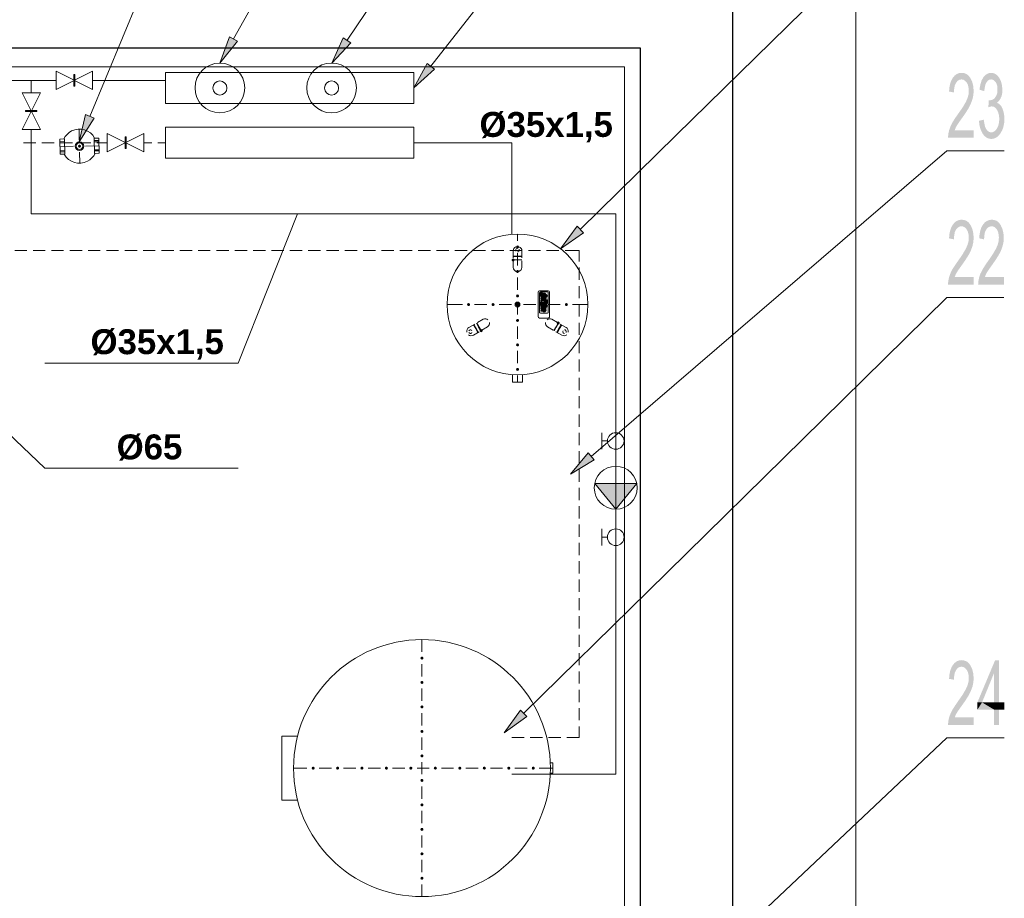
# Model space of a CAD drawing. Header units: millimetres. Extents: x 116 to 15750, y -6945 to 9999.
# Tile 54 of 150: x 5883 to 6705, y -2177 to -1444. Entities that reach past the tile are written whole.
import ezdxf

# ---------------------------------------------------------------- set-up
doc = ezdxf.new("R2010")
doc.units = ezdxf.units.MM
doc.layers.get('0').update_dxf_attribs({"color": 252})
doc.layers.add('I-SCIANA', color=252, linetype='Continuous')
doc.styles.get("Standard").update_dxf_attribs({"font": 'simplex.shx'})

msp = doc.modelspace()

# ---------------------------------------------------------------- hatches: boundary and pattern name
h = msp.add_hatch(color=7)
h.dxf.hatch_style = 2
h.paths.add_polyline_path([(6064.44, -1462.06), (6049.71, -1480.23), (6057.67, -1458.29)])
h = msp.add_hatch(color=7)
h.dxf.hatch_style = 2
h.paths.add_polyline_path([(6159.1, -1463.35), (6143.07, -1480.23), (6152.75, -1459.05)])
h = msp.add_hatch(color=7)
h.dxf.hatch_style = 2
h.paths.add_polyline_path([(6229.01, -1485.29), (6211.69, -1500.99), (6222.88, -1480.56)])
at = {"true_color": 0x535353}
h = msp.add_hatch(color=251, dxfattribs=at)
h.paths.add_polyline_path([(5928.49, -1494.86), (5928.17, -1494.75), (5927.85, -1494.86), (5927.85, -1499.49), (5928.49, -1499.49)])
h.paths.add_polyline_path([(5928.17, -1494.75), (5927.85, -1494.54), (5927.85, -1494.86)])
h.paths.add_polyline_path([(5928.49, -1494.54), (5928.17, -1494.75), (5928.49, -1494.86)])
h.paths.add_polyline_path([(5928.49, -1489.91), (5927.85, -1489.91), (5927.85, -1494.54), (5928.17, -1494.75), (5928.49, -1494.54)])
h = msp.add_hatch(color=7)
h.dxf.hatch_style = 2
h.paths.add_polyline_path([(6679.25, -1542.62), (6657.73, -1542.62), (6657.95, -1539.61), (6658.6, -1536.49), (6659.67, -1533.37), (6661.28, -1530.03), (6663.76, -1526.05), (6666.88, -1521.64), (6669.89, -1517.34), (6672.58, -1512.72), (6673.98, -1509.6), (6674.84, -1506.48), (6675.05, -1503.25), (6674.84, -1500.67), (6674.3, -1498.41), (6673.33, -1496.48), (6672.04, -1495.08), (6670.64, -1494.11), (6668.92, -1493.89), (6667.31, -1494.11), (6665.8, -1495.08), (6664.51, -1496.58), (6663.44, -1498.73), (6662.9, -1501.42), (6662.68, -1504.76), (6658.6, -1504), (6658.92, -1500.46), (6659.56, -1497.34), (6660.53, -1494.65), (6661.82, -1492.39), (6663.33, -1490.67), (6665.05, -1489.38), (6666.98, -1488.62), (6669.03, -1488.41), (6671.29, -1488.62), (6673.33, -1489.48), (6675.05, -1490.88), (6676.45, -1492.82), (6677.96, -1495.94), (6678.82, -1499.49), (6679.14, -1503.47), (6678.92, -1506.91), (6678.17, -1510.35), (6676.88, -1513.9), (6674.94, -1517.88), (6671.93, -1522.61), (6667.95, -1528.21), (6665.91, -1531.11), (6664.3, -1533.8), (6663.33, -1536.27), (6679.25, -1536.27)])
h = msp.add_hatch(color=7)
h.dxf.hatch_style = 2
h.paths.add_polyline_path([(6698.71, -1513.47), (6700.54, -1514.44), (6702.05, -1516.05), (6703.23, -1518.31), (6704.09, -1520.89), (6704.63, -1523.8), (6704.74, -1526.7), (6704.63, -1530.25), (6703.98, -1533.48), (6703.02, -1536.27), (6701.51, -1538.85), (6699.9, -1540.9), (6698.07, -1542.4), (6696.03, -1543.26), (6693.87, -1543.59), (6691.83, -1543.26), (6690, -1542.51), (6688.28, -1541.22), (6686.78, -1539.39), (6685.16, -1536.27), (6684.09, -1532.62), (6683.55, -1528.42), (6687.53, -1527.45), (6688.07, -1530.68), (6688.71, -1533.37), (6689.68, -1535.41), (6690.86, -1536.92), (6692.26, -1537.78), (6693.87, -1538.1), (6695.16, -1537.89), (6696.46, -1537.24), (6697.53, -1536.27), (6698.61, -1534.87), (6699.68, -1532.51), (6700.33, -1529.82), (6700.54, -1526.91), (6700.33, -1524.01), (6699.68, -1521.54), (6698.71, -1519.39), (6697.42, -1517.66), (6695.92, -1516.7), (6694.2, -1516.37), (6692.91, -1516.59), (6691.4, -1517.13), (6691.83, -1511.21), (6693.23, -1511.21), (6694.3, -1511), (6695.38, -1510.57), (6696.46, -1509.71), (6697.42, -1508.52), (6698.28, -1506.91), (6698.93, -1504.87), (6699.04, -1502.28), (6698.93, -1499.81), (6698.39, -1497.77), (6697.53, -1496.05), (6696.35, -1494.86), (6695.16, -1494.11), (6693.77, -1493.89), (6692.26, -1494.11), (6690.97, -1494.97), (6689.89, -1496.37), (6688.93, -1498.3), (6688.39, -1500.78), (6687.96, -1503.68), (6683.98, -1502.39), (6684.73, -1498.09), (6685.81, -1494.65), (6687.42, -1491.85), (6688.82, -1490.35), (6690.32, -1489.27), (6691.94, -1488.62), (6693.66, -1488.41), (6695.6, -1488.62), (6697.42, -1489.38), (6699.04, -1490.67), (6700.44, -1492.5), (6701.94, -1495.4), (6702.8, -1498.73), (6703.12, -1502.39), (6703.02, -1505.3), (6702.48, -1507.77), (6701.51, -1509.92), (6700.33, -1511.75), (6698.71, -1513.25)])
h = msp.add_hatch(color=251, dxfattribs=at)
h.paths.add_polyline_path([(5892.35, -1519.92), (5892.24, -1520.25), (5892.35, -1520.57), (5896.98, -1520.57), (5896.98, -1519.92)])
h.paths.add_polyline_path([(5892.24, -1520.25), (5892.03, -1520.57), (5892.35, -1520.57)])
h.paths.add_polyline_path([(5892.03, -1519.92), (5892.24, -1520.25), (5892.35, -1519.92)])
h.paths.add_polyline_path([(5887.4, -1519.92), (5887.4, -1520.57), (5892.03, -1520.57), (5892.24, -1520.25), (5892.03, -1519.92)])
h = msp.add_hatch(color=7)
h.dxf.hatch_style = 2
h.paths.add_polyline_path([(5944.73, -1526.27), (5932.36, -1546.06), (5937.63, -1523.26)])
h = msp.add_hatch(color=251, dxfattribs=at)
h.paths.add_polyline_path([(5971.41, -1546.81), (5971.08, -1546.71), (5970.76, -1546.81), (5970.76, -1551.44), (5971.41, -1551.44)])
h.paths.add_polyline_path([(5971.08, -1546.71), (5970.76, -1546.49), (5970.76, -1546.81)])
h.paths.add_polyline_path([(5971.41, -1546.49), (5971.08, -1546.71), (5971.41, -1546.81)])
h.paths.add_polyline_path([(5971.41, -1541.87), (5970.76, -1541.87), (5970.76, -1546.49), (5971.08, -1546.71), (5971.41, -1546.49)])
at = {"true_color": 0x6ec2dd}
h = msp.add_hatch(color=133, dxfattribs=at)
edge = h.paths.add_edge_path()
edge.add_arc((5932.47, -1549.61), 1.29, 0, 360)
h = msp.add_hatch(color=133, dxfattribs=at)
edge = h.paths.add_edge_path()
edge.add_arc((5932.47, -1549.61), 1.29, 0, 360)
h = msp.add_hatch(color=7)
h.dxf.hatch_style = 2
h.paths.add_polyline_path([(6679.25, -1665.13), (6657.73, -1665.13), (6657.95, -1662.12), (6658.6, -1659), (6659.67, -1655.88), (6661.28, -1652.54), (6663.76, -1648.67), (6666.88, -1644.26), (6669.89, -1639.85), (6672.58, -1635.23), (6673.98, -1632.11), (6674.84, -1628.99), (6675.05, -1625.76), (6674.84, -1623.29), (6674.3, -1621.03), (6673.33, -1619.09), (6672.04, -1617.59), (6670.64, -1616.73), (6668.92, -1616.4), (6667.31, -1616.73), (6665.8, -1617.59), (6664.51, -1619.09), (6663.44, -1621.24), (6662.9, -1624.04), (6662.68, -1627.37), (6658.6, -1626.51), (6658.92, -1622.96), (6659.56, -1619.84), (6660.53, -1617.16), (6661.82, -1615), (6663.33, -1613.18), (6665.05, -1611.99), (6666.98, -1611.24), (6669.03, -1610.92), (6671.29, -1611.24), (6673.33, -1611.99), (6675.05, -1613.39), (6676.45, -1615.33), (6677.96, -1618.45), (6678.82, -1622), (6679.14, -1625.98), (6678.92, -1629.42), (6678.17, -1632.97), (6676.88, -1636.52), (6674.94, -1640.39), (6671.93, -1645.12), (6667.95, -1650.71), (6665.91, -1653.62), (6664.3, -1656.31), (6663.33, -1658.78), (6679.25, -1658.78)])
h = msp.add_hatch(color=7)
h.dxf.hatch_style = 2
h.paths.add_polyline_path([(6704.41, -1665.13), (6682.9, -1665.13), (6683.12, -1662.12), (6683.76, -1659), (6684.84, -1655.88), (6686.56, -1652.54), (6688.93, -1648.67), (6692.05, -1644.26), (6695.06, -1639.85), (6697.75, -1635.23), (6699.14, -1632.11), (6700.01, -1628.99), (6700.22, -1625.76), (6700.01, -1623.29), (6699.47, -1621.03), (6698.5, -1619.09), (6697.21, -1617.59), (6695.81, -1616.73), (6694.09, -1616.4), (6692.48, -1616.73), (6690.97, -1617.59), (6689.68, -1619.09), (6688.6, -1621.24), (6688.07, -1624.04), (6687.85, -1627.37), (6683.76, -1626.51), (6684.09, -1622.96), (6684.73, -1619.84), (6685.7, -1617.16), (6686.99, -1615), (6688.5, -1613.18), (6690.22, -1611.99), (6692.15, -1611.24), (6694.2, -1610.92), (6696.46, -1611.24), (6698.5, -1611.99), (6700.22, -1613.39), (6701.62, -1615.33), (6703.12, -1618.45), (6703.98, -1622), (6704.31, -1625.98), (6704.09, -1629.42), (6703.34, -1632.97), (6702.05, -1636.52), (6700.11, -1640.39), (6697.1, -1645.12), (6693.12, -1650.71), (6691.08, -1653.62), (6689.46, -1656.31), (6688.5, -1658.78), (6704.41, -1658.78)])
h = msp.add_hatch(color=7)
h.dxf.hatch_style = 2
h.paths.add_polyline_path([(6353.35, -1621.78), (6334.2, -1635.23), (6347.97, -1616.3)])
h = msp.add_hatch(color=133, dxfattribs=at)
edge = h.paths.add_edge_path()
edge.add_arc((6298.28, -1633.72), 1.29, 0, 360)
at = {"true_color": 0xc26edd}
h = msp.add_hatch(color=213, dxfattribs=at)
edge = h.paths.add_edge_path()
edge.add_arc((6294.62, -1644.58), 1.29, 0, 360)
at = {"true_color": 0x6ec2dd}
h = msp.add_hatch(color=133, dxfattribs=at)
edge = h.paths.add_edge_path()
edge.add_arc((6298.28, -1654.16), 1.29, 0, 360)
h = msp.add_hatch(color=133, dxfattribs=at)
edge = h.paths.add_edge_path()
edge.add_arc((6298.28, -1674.59), 1.29, 0, 360)
h = msp.add_hatch(color=7)
edge = h.paths.add_edge_path()
edge.add_arc((6317.85, -1672.76), 1.77, 0, 360)
h = msp.add_hatch(color=7)
edge = h.paths.add_edge_path()
edge.add_arc((6317.85, -1673.62), 1.77, 0, 360)
h = msp.add_hatch(color=7)
edge = h.paths.add_edge_path()
edge.add_ellipse((6319.36, -1675.56), major_axis=(1.88, 0), ratio=0.942857, start_angle=0, end_angle=360)
h = msp.add_hatch(color=7)
edge = h.paths.add_edge_path()
edge.add_ellipse((6320.11, -1675.56), major_axis=(1.88, 0), ratio=0.942857, start_angle=0, end_angle=360)
h = msp.add_hatch(color=7)
edge = h.paths.add_edge_path()
edge.add_ellipse((6320.11, -1676.74), major_axis=(1.88, 0), ratio=0.942857, start_angle=0, end_angle=360)
h = msp.add_hatch(color=7)
edge = h.paths.add_edge_path()
edge.add_arc((6320.27, -1673.62), 1.8, 0, 360)
h = msp.add_hatch(color=7)
edge = h.paths.add_edge_path()
edge.add_arc((6320.43, -1673.57), 1.85, 0, 360)
h = msp.add_hatch(color=7)
edge = h.paths.add_edge_path()
edge.add_arc((6320.65, -1673.68), 1.85, 0, 360)
h = msp.add_hatch(color=7)
edge = h.paths.add_edge_path()
edge.add_arc((6320.65, -1675.61), 1.85, 0, 360)
h = msp.add_hatch(color=7)
edge = h.paths.add_edge_path()
edge.add_arc((6320.65, -1676.69), 1.85, 0, 360)
h = msp.add_hatch(color=7)
edge = h.paths.add_edge_path()
edge.add_arc((6320.81, -1673.84), 1.85, 0, 360)
h = msp.add_hatch(color=7)
edge = h.paths.add_edge_path()
edge.add_arc((6320.86, -1676.15), 1.8, 0, 360)
h = msp.add_hatch(color=7)
edge = h.paths.add_edge_path()
edge.add_ellipse((6320.86, -1674.05), major_axis=(0, 1.88), ratio=0.942857, start_angle=0, end_angle=360)
h = msp.add_hatch(color=7)
edge = h.paths.add_edge_path()
edge.add_arc((6321.62, -1674.48), 1.77, 0, 360)
h = msp.add_hatch(color=7)
edge = h.paths.add_edge_path()
edge.add_ellipse((6322.05, -1679), major_axis=(1.88, 0), ratio=0.942857, start_angle=0, end_angle=360)
h = msp.add_hatch(color=133, dxfattribs=at)
edge = h.paths.add_edge_path()
edge.add_arc((6257.4, -1681.8), 1.29, 0, 360)
h = msp.add_hatch(color=133, dxfattribs=at)
edge = h.paths.add_edge_path()
edge.add_arc((6277.84, -1681.8), 1.29, 0, 360)
h = msp.add_hatch(color=133, dxfattribs=at)
edge = h.paths.add_edge_path()
edge.add_arc((6298.28, -1681.8), 1.29, 0, 360)
h = msp.add_hatch(color=7)
edge = h.paths.add_edge_path()
edge.add_arc((6317.85, -1680.94), 1.77, 0, 360)
h = msp.add_hatch(color=133, dxfattribs=at)
edge = h.paths.add_edge_path()
edge.add_arc((6318.71, -1681.8), 1.29, 0, 360)
h = msp.add_hatch(color=7)
edge = h.paths.add_edge_path()
edge.add_ellipse((6319.36, -1682.23), major_axis=(1.88, 0), ratio=0.942857, start_angle=0, end_angle=360)
h = msp.add_hatch(color=7)
edge = h.paths.add_edge_path()
edge.add_ellipse((6319.36, -1685.99), major_axis=(0, 1.88), ratio=0.942857, start_angle=0, end_angle=360)
h = msp.add_hatch(color=7)
edge = h.paths.add_edge_path()
edge.add_ellipse((6320.11, -1682.23), major_axis=(1.88, 0), ratio=0.942857, start_angle=0, end_angle=360)
h = msp.add_hatch(color=7)
edge = h.paths.add_edge_path()
edge.add_ellipse((6320.11, -1683.41), major_axis=(1.88, 0), ratio=0.942857, start_angle=0, end_angle=360)
h = msp.add_hatch(color=7)
edge = h.paths.add_edge_path()
edge.add_ellipse((6320.11, -1685.99), major_axis=(0, 1.88), ratio=0.942857, start_angle=0, end_angle=360)
h = msp.add_hatch(color=7)
edge = h.paths.add_edge_path()
edge.add_arc((6320.43, -1686.48), 1.85, 0, 360)
h = msp.add_hatch(color=7)
edge = h.paths.add_edge_path()
edge.add_ellipse((6320.65, -1685.46), major_axis=(1.88, 0), ratio=0.942857, start_angle=0, end_angle=360)
h = msp.add_hatch(color=7)
edge = h.paths.add_edge_path()
edge.add_ellipse((6320.65, -1686.53), major_axis=(1.88, 0), ratio=0.942857, start_angle=0, end_angle=360)
h = msp.add_hatch(color=7)
edge = h.paths.add_edge_path()
edge.add_arc((6320.65, -1682.39), 1.85, 0, 360)
h = msp.add_hatch(color=7)
edge = h.paths.add_edge_path()
edge.add_arc((6320.65, -1683.36), 1.85, 0, 360)
h = msp.add_hatch(color=7)
edge = h.paths.add_edge_path()
edge.add_arc((6320.86, -1682.82), 1.8, 0, 360)
h = msp.add_hatch(color=7)
edge = h.paths.add_edge_path()
edge.add_ellipse((6321.62, -1682.87), major_axis=(0, 1.88), ratio=0.942857, start_angle=0, end_angle=360)
h = msp.add_hatch(color=7)
edge = h.paths.add_edge_path()
edge.add_arc((6322.21, -1679.11), 1.85, 0, 360)
h = msp.add_hatch(color=7)
edge = h.paths.add_edge_path()
edge.add_arc((6322.26, -1679.27), 1.8, 0, 360)
h = msp.add_hatch(color=133, dxfattribs=at)
edge = h.paths.add_edge_path()
edge.add_arc((6339.04, -1681.8), 1.29, 0, 360)
h = msp.add_hatch(color=133, dxfattribs=at)
edge = h.paths.add_edge_path()
edge.add_arc((6298.28, -1695.03), 1.29, 0, 360)
at = {"true_color": 0xc26edd}
h = msp.add_hatch(color=213, dxfattribs=at)
edge = h.paths.add_edge_path()
edge.add_arc((6332.26, -1697.18), 1.29, 0, 360)
h = msp.add_hatch(color=213, dxfattribs=at)
edge = h.paths.add_edge_path()
edge.add_arc((6267.89, -1703.53), 1.32, 0, 360)
at = {"true_color": 0x6ec2dd}
h = msp.add_hatch(color=133, dxfattribs=at)
edge = h.paths.add_edge_path()
edge.add_arc((6298.28, -1715.46), 1.29, 0, 360)
h = msp.add_hatch(color=133, dxfattribs=at)
edge = h.paths.add_edge_path()
edge.add_arc((6298.28, -1735.9), 1.29, 0, 360)
h = msp.add_hatch(color=7)
h.dxf.hatch_style = 2
h.paths.add_polyline_path([(6362.38, -1811.41), (6342.37, -1823.45), (6357.33, -1805.6)])
h = msp.add_hatch(color=7)
h.dxf.hatch_style = 2
h.paths.add_polyline_path([(6362.81, -1831.09), (6397.77, -1831.09), (6380.34, -1852.6)])
h = msp.add_hatch(color=133, dxfattribs=at)
edge = h.paths.add_edge_path()
edge.add_arc((6218.47, -1976.83), 1.29, 0, 360)
h = msp.add_hatch(color=7)
h.dxf.hatch_style = 2
h.paths.add_polyline_path([(6679.25, -2032.76), (6657.73, -2032.76), (6657.95, -2029.75), (6658.6, -2026.63), (6659.67, -2023.51), (6661.28, -2020.18), (6663.76, -2016.3), (6666.88, -2011.79), (6669.89, -2007.48), (6672.58, -2002.86), (6673.98, -1999.74), (6674.84, -1996.62), (6675.05, -1993.39), (6674.84, -1990.81), (6674.3, -1988.55), (6673.33, -1986.62), (6672.04, -1985.22), (6670.64, -1984.25), (6668.92, -1984.04), (6667.31, -1984.25), (6665.8, -1985.22), (6664.51, -1986.73), (6663.44, -1988.88), (6662.9, -1991.57), (6662.68, -1994.9), (6658.6, -1994.15), (6658.92, -1990.6), (6659.56, -1987.48), (6660.53, -1984.79), (6661.82, -1982.53), (6663.33, -1980.81), (6665.05, -1979.52), (6666.98, -1978.77), (6669.03, -1978.55), (6671.29, -1978.87), (6673.33, -1979.63), (6675.05, -1981.02), (6676.45, -1982.96), (6677.96, -1986.08), (6678.82, -1989.63), (6679.14, -1993.61), (6678.92, -1997.05), (6678.17, -2000.6), (6676.88, -2004.04), (6674.94, -2008.02), (6671.93, -2012.75), (6667.95, -2018.35), (6665.91, -2021.25), (6664.3, -2023.94), (6663.33, -2026.41), (6679.25, -2026.41)])
h = msp.add_hatch(color=7)
h.dxf.hatch_style = 2
h.paths.add_polyline_path([(6682.26, -2013.83), (6696.99, -1978.77), (6696.13, -1989.41)])
h = msp.add_hatch(color=7)
h.dxf.hatch_style = 2
h.paths.add_polyline_path([(6696.99, -1978.77), (6696.24, -1989.41), (6696.13, -1989.41)])
h = msp.add_hatch(color=7)
h.dxf.hatch_style = 2
h.paths.add_polyline_path([(6696.24, -1989.41), (6696.99, -1978.77), (6700.22, -1978.77)])
h = msp.add_hatch(color=7)
h.dxf.hatch_style = 2
h.paths.add_polyline_path([(6700.22, -1978.77), (6700.22, -2013.83), (6696.24, -2013.83)])
h = msp.add_hatch(color=7)
h.dxf.hatch_style = 2
h.paths.add_polyline_path([(6700.22, -1978.77), (6696.24, -2013.83), (6696.24, -1989.41)])
h = msp.add_hatch(color=7)
h.dxf.hatch_style = 2
h.paths.add_polyline_path([(6682.26, -2013.83), (6696.13, -1989.41), (6686.13, -2013.83)])
h = msp.add_hatch(color=133, dxfattribs=at)
edge = h.paths.add_edge_path()
edge.add_arc((6218.47, -1997.16), 1.29, 0, 360)
h = msp.add_hatch(color=7)
h.dxf.hatch_style = 2
h.paths.add_polyline_path([(6696.24, -2019.85), (6682.26, -2019.85), (6686.13, -2013.83)])
h = msp.add_hatch(color=7)
h.dxf.hatch_style = 2
h.paths.add_polyline_path([(6682.26, -2019.85), (6682.26, -2013.83), (6686.13, -2013.83)])
h = msp.add_hatch(color=7)
h.dxf.hatch_style = 2
h.paths.add_polyline_path([(6696.24, -2019.85), (6686.13, -2013.83), (6696.24, -2013.83)])
h = msp.add_hatch(color=7)
h.dxf.hatch_style = 2
h.paths.add_polyline_path([(6700.22, -2019.85), (6696.24, -2013.83), (6700.22, -2013.83)])
h = msp.add_hatch(color=7)
h.dxf.hatch_style = 2
h.paths.add_polyline_path([(6696.24, -2013.83), (6700.22, -2019.85), (6696.24, -2019.85)])
h = msp.add_hatch(color=7)
h.dxf.hatch_style = 2
h.paths.add_polyline_path([(6700.22, -2013.83), (6704.63, -2013.83), (6704.63, -2019.85)])
h = msp.add_hatch(color=7)
h.dxf.hatch_style = 2
h.paths.add_polyline_path([(6700.22, -2013.83), (6704.63, -2019.85), (6700.22, -2019.85)])
h = msp.add_hatch(color=133, dxfattribs=at)
edge = h.paths.add_edge_path()
edge.add_arc((6218.47, -2017.59), 1.29, 0, 360)
h = msp.add_hatch(color=7)
h.dxf.hatch_style = 2
h.paths.add_polyline_path([(6306.13, -2025.66), (6286.98, -2039.11), (6300.75, -2020.18)])
h = msp.add_hatch(color=7)
h.dxf.hatch_style = 2
h.paths.add_polyline_path([(6700.22, -2019.85), (6700.22, -2032.76), (6696.24, -2032.76)])
h = msp.add_hatch(color=7)
h.dxf.hatch_style = 2
h.paths.add_polyline_path([(6700.22, -2019.85), (6696.24, -2032.76), (6696.24, -2019.85)])
h = msp.add_hatch(color=133, dxfattribs=at)
edge = h.paths.add_edge_path()
edge.add_arc((6218.47, -2038.03), 1.29, 0, 360)
h = msp.add_hatch(color=133, dxfattribs=at)
edge = h.paths.add_edge_path()
edge.add_arc((6218.47, -2058.47), 1.29, 0, 360)
h = msp.add_hatch(color=133, dxfattribs=at)
edge = h.paths.add_edge_path()
edge.add_arc((6127.58, -2068.68), 1.29, 0, 360)
h = msp.add_hatch(color=133, dxfattribs=at)
edge = h.paths.add_edge_path()
edge.add_arc((6148.02, -2068.68), 1.29, 0, 360)
h = msp.add_hatch(color=133, dxfattribs=at)
edge = h.paths.add_edge_path()
edge.add_arc((6168.35, -2068.68), 1.29, 0, 360)
h = msp.add_hatch(color=133, dxfattribs=at)
edge = h.paths.add_edge_path()
edge.add_arc((6188.78, -2068.68), 1.29, 0, 360)
h = msp.add_hatch(color=133, dxfattribs=at)
edge = h.paths.add_edge_path()
edge.add_arc((6209.22, -2068.68), 1.29, 0, 360)
h = msp.add_hatch(color=133, dxfattribs=at)
edge = h.paths.add_edge_path()
edge.add_arc((6229.65, -2068.68), 1.29, 0, 360)
h = msp.add_hatch(color=133, dxfattribs=at)
edge = h.paths.add_edge_path()
edge.add_arc((6250.09, -2068.68), 1.29, 0, 360)
h = msp.add_hatch(color=133, dxfattribs=at)
edge = h.paths.add_edge_path()
edge.add_arc((6270.53, -2068.68), 1.29, 0, 360)
h = msp.add_hatch(color=133, dxfattribs=at)
edge = h.paths.add_edge_path()
edge.add_arc((6290.96, -2068.68), 1.29, 0, 360)
h = msp.add_hatch(color=133, dxfattribs=at)
edge = h.paths.add_edge_path()
edge.add_arc((6311.4, -2068.68), 1.29, 0, 360)
h = msp.add_hatch(color=133, dxfattribs=at)
edge = h.paths.add_edge_path()
edge.add_arc((6218.47, -2078.9), 1.29, 0, 360)
h = msp.add_hatch(color=133, dxfattribs=at)
edge = h.paths.add_edge_path()
edge.add_arc((6218.47, -2099.34), 1.29, 0, 360)
h = msp.add_hatch(color=133, dxfattribs=at)
edge = h.paths.add_edge_path()
edge.add_arc((6218.47, -2119.77), 1.29, 0, 360)
h = msp.add_hatch(color=133, dxfattribs=at)
edge = h.paths.add_edge_path()
edge.add_arc((6218.47, -2140.21), 1.29, 0, 360)
h = msp.add_hatch(color=133, dxfattribs=at)
edge = h.paths.add_edge_path()
edge.add_arc((6218.47, -2160.54), 1.29, 0, 360)

# ---------------------------------------------------------------- linework, layer by layer
at = {"color": 7, "lineweight": 0}
for points in [[(5941.18, -1524.76), (5982.06, -1426.13), (6060.25, -1237.48), (6101.23, -1138.85), (6101.98, -1138.85)], [(6061, -1460.12), (6152.43, -1297.82), (6243.74, -1135.51), (6244.6, -1135.51)], [(6155.98, -1461.2), (6265.15, -1299.32), (6374.43, -1137.55), (6375.29, -1137.55)], [(6226, -1482.92), (6298.38, -1390.53), (6424.55, -1229.95), (6496.94, -1137.55), (6497.8, -1137.55)], [(6350.66, -1619.09), (6430.79, -1540.36), (6576.53, -1397.31), (6656.66, -1318.57), (6657.52, -1318.57)], [(5945.16, -1542.94), (5943.57, -1540.5), (5941.58, -1538.5), (5939.29, -1536.96), (5936.75, -1535.89), (5934.06, -1535.33), (5931.29, -1535.3), (5928.51, -1535.82), (5925.8, -1536.92), (5923.86, -1538.16), (5922.14, -1539.71), (5920.66, -1541.53), (5919.46, -1543.59)], [(5916.01, -1543.69), (5919.89, -1543.59)], [(5916.34, -1556.39), (5916.01, -1543.69)], [(5916.34, -1556.39), (5920.21, -1556.28), (5919.89, -1543.59)], [(5948.6, -1542.83), (5944.73, -1542.94)], [(5948.93, -1555.53), (5945.06, -1555.63), (5944.73, -1542.94)], [(5948.93, -1555.53), (5948.6, -1542.83)], [(6211.69, -1546.71), (6293.44, -1546.71), (6293.44, -1623.18)], [(6359.8, -1808.5), (6656.66, -1553.37), (6657.52, -1553.37)], [(6657.52, -1553.37), (6704.74, -1553.37)], [(5919.78, -1556.28), (5921.41, -1558.67), (5923.43, -1560.63), (5925.74, -1562.15), (5928.28, -1563.2), (5930.97, -1563.76), (5933.73, -1563.79), (5936.47, -1563.28), (5939.14, -1562.19), (5941.15, -1560.93), (5942.89, -1559.39), (5944.35, -1557.61), (5945.49, -1555.63)], [(5903.65, -1730.63), (6064.98, -1730.63), (6114.57, -1606.08)], [(5749.41, -1671.37), (5903.65, -1818.4)], [(6303.44, -2022.86), (6407.23, -1921.01), (6552.87, -1777.85), (6656.66, -1675.99), (6657.52, -1675.99)], [(6317.31, -1671.15), (6316.85, -1671.34), (6316.56, -1671.9)], [(6316.56, -1671.9), (6316.56, -1688.36)], [(6323.23, -1671.15), (6317.31, -1671.15)], [(6317.85, -1672.76), (6320.43, -1672.76)], [(6317.85, -1673.62), (6317.85, -1672.76)], [(6320.22, -1673.62), (6317.85, -1673.62)], [(6317.96, -1675.67), (6317.85, -1676.21)], [(6317.85, -1677.39), (6317.85, -1676.21)], [(6318.82, -1674.81), (6318.33, -1675.07), (6317.96, -1675.67)], [(6318.71, -1675.78), (6318.5, -1676.21)], [(6318.6, -1676.31), (6318.6, -1677.39)], [(6319.25, -1675.56), (6318.71, -1675.78)], [(6319.25, -1674.81), (6318.82, -1674.81)], [(6319.25, -1674.81), (6320.22, -1674.81)], [(6319.46, -1677.5), (6319.46, -1675.56)], [(6320, -1675.56), (6320, -1676.74)], [(6320.65, -1674.81), (6320.22, -1674.81)], [(6320.54, -1675.67), (6320.22, -1675.56)], [(6320.22, -1676.74), (6320.54, -1676.74)], [(6321.62, -1673.95), (6321.51, -1673.52), (6321.19, -1672.98), (6320.43, -1672.76)], [(6321.62, -1675.99), (6321.38, -1675.24), (6320.65, -1674.81)], [(6320.65, -1677.5), (6321.39, -1677.01), (6321.62, -1676.31)], [(6320.86, -1676.1), (6320.76, -1675.67)], [(6320.76, -1676.64), (6320.97, -1676.21)], [(6320.86, -1674.48), (6320.86, -1674.16)], [(6321.62, -1674.48), (6320.86, -1674.48)], [(6321.62, -1673.95), (6321.62, -1674.48)], [(6321.62, -1675.99), (6321.62, -1676.31)], [(6323.87, -1671.9), (6323.72, -1671.34), (6323.23, -1671.15)], [(6323.87, -1688.36), (6323.87, -1671.9)], [(6657.52, -1675.99), (6704.41, -1675.99)], [(6318.6, -1677.39), (6317.85, -1677.39)], [(6317.85, -1678.25), (6320.86, -1678.25)], [(6317.85, -1679), (6317.85, -1678.25)], [(6320.86, -1679), (6317.85, -1679)], [(6317.85, -1680.94), (6317.85, -1680.08)], [(6317.85, -1680.08), (6323.01, -1680.08)], [(6323.01, -1680.94), (6317.85, -1680.94)], [(6317.96, -1682.34), (6317.85, -1682.87)], [(6317.85, -1684.06), (6317.85, -1682.87)], [(6318.6, -1684.06), (6317.85, -1684.06)], [(6317.85, -1684.59), (6318.6, -1684.59)], [(6317.85, -1685.46), (6317.85, -1684.59)], [(6318.6, -1685.46), (6317.85, -1685.46)], [(6318.82, -1681.48), (6318.33, -1681.75), (6317.96, -1682.34)], [(6318.71, -1682.44), (6318.5, -1682.98)], [(6318.6, -1682.98), (6318.6, -1684.06)], [(6319.14, -1684.7), (6318.6, -1684.59)], [(6319.03, -1685.46), (6318.6, -1685.35)], [(6319.25, -1682.23), (6318.71, -1682.44)], [(6319.25, -1681.48), (6318.82, -1681.48)], [(6319.36, -1685.89), (6319.03, -1685.46)], [(6319.25, -1681.48), (6320.22, -1681.48)], [(6319.68, -1685.13), (6319.25, -1684.7)], [(6320.11, -1677.5), (6319.46, -1677.5)], [(6319.46, -1684.27), (6319.46, -1682.23)], [(6320.11, -1684.27), (6319.46, -1684.27)], [(6320.86, -1684.59), (6320.22, -1684.7), (6319.68, -1685.03)], [(6320, -1682.23), (6320, -1683.41)], [(6320.11, -1677.5), (6320.65, -1677.5)], [(6320.11, -1684.27), (6320.65, -1684.16)], [(6320.65, -1681.58), (6320.22, -1681.48)], [(6320.54, -1682.34), (6320.22, -1682.23)], [(6320.22, -1683.41), (6320.54, -1683.41)], [(6320.54, -1685.46), (6320.22, -1685.56)], [(6321.62, -1682.77), (6321.38, -1681.95), (6320.65, -1681.58)], [(6320.65, -1684.16), (6321.39, -1683.7), (6321.62, -1682.98)], [(6320.86, -1682.77), (6320.76, -1682.34)], [(6320.76, -1683.3), (6320.97, -1682.98)], [(6321.62, -1685.46), (6320.76, -1685.46)], [(6320.86, -1677.71), (6321.62, -1677.71)], [(6320.86, -1678.25), (6320.86, -1677.71)], [(6320.86, -1679.65), (6320.86, -1679)], [(6321.62, -1679.65), (6320.86, -1679.65)], [(6320.86, -1684.59), (6321.62, -1684.59)], [(6321.62, -1677.71), (6321.62, -1678.25)], [(6321.62, -1678.25), (6322.15, -1678.25)], [(6321.62, -1679), (6321.62, -1679.65)], [(6321.94, -1679), (6321.62, -1679)], [(6321.62, -1684.59), (6321.62, -1685.46)], [(6322.69, -1678.46), (6322.15, -1678.14)], [(6322.26, -1679.75), (6322.26, -1679.32)], [(6323.01, -1679.75), (6322.26, -1679.75)], [(6323.01, -1679.11), (6322.91, -1678.68), (6322.8, -1678.46)], [(6323.01, -1679.11), (6323.01, -1679.75)], [(6323.01, -1680.08), (6323.01, -1680.94)], [(6316.56, -1688.36), (6316.85, -1688.78), (6317.31, -1689)], [(6317.31, -1689), (6323.23, -1689)], [(6317.85, -1686.64), (6318.71, -1686.64)], [(6317.85, -1687.39), (6317.85, -1686.64)], [(6318.6, -1687.39), (6317.85, -1687.39)], [(6318.6, -1687.39), (6319.25, -1687.28)], [(6318.71, -1686.64), (6319.03, -1686.53)], [(6319.03, -1686.53), (6319.36, -1686.1)], [(6319.14, -1687.28), (6319.79, -1686.85)], [(6319.68, -1686.85), (6320.22, -1687.28), (6320.86, -1687.39)], [(6320.33, -1685.56), (6320.11, -1685.89)], [(6320.11, -1686.1), (6320.22, -1686.42)], [(6320.76, -1686.53), (6321.62, -1686.53)], [(6321.62, -1687.39), (6320.86, -1687.39)], [(6321.62, -1686.53), (6321.62, -1687.39)], [(6323.23, -1689), (6323.72, -1688.78), (6323.87, -1688.36)], [(6368.73, -1802.59), (6368.73, -1788.71)], [(6373.35, -1795.59), (6368.73, -1795.59)], [(5903.65, -1818.4), (6064.98, -1818.4)], [(6380.34, -1852.6), (6362.81, -1831.09), (6397.77, -1831.09)], [(6380.34, -1852.6), (6397.77, -1831.09)], [(6368.73, -1882.93), (6368.73, -1868.95)], [(6373.35, -1875.94), (6368.73, -1875.94)], [(6101.44, -2041.9), (6101.44, -2095.47)], [(6101.44, -2041.9), (6114.57, -2041.9)], [(6396.91, -2288.64), (6526.84, -2166.13), (6656.66, -2043.52), (6657.52, -2043.52)], [(6657.52, -2043.52), (6704.63, -2043.52)], [(6325.6, -2064.38), (6327.64, -2064.38)], [(6327.64, -2064.38), (6327.64, -2072.99)], [(6325.6, -2072.99), (6327.64, -2072.99)], [(6101.44, -2095.47), (6114.57, -2095.47)]]:
    msp.add_lwpolyline(points, dxfattribs=at)
for points in [[(4824.19, -3087.47), (6580.62, -3087.47), (6580.62, -1167.67), (4824.19, -1167.67)], [(6064.44, -1462.06), (6049.71, -1480.23), (6057.67, -1458.29)], [(6159.1, -1463.35), (6143.07, -1480.23), (6152.75, -1459.05)], [(6229.01, -1485.29), (6211.69, -1500.99), (6222.88, -1480.56)], [(6004.32, -1513.9), (6211.69, -1513.9), (6211.69, -1488.19), (6004.32, -1488.19)], [(5944.73, -1526.27), (5932.36, -1546.06), (5937.63, -1523.26)], [(6004.32, -1559.5), (6211.69, -1559.5), (6211.69, -1533.8), (6004.32, -1533.8)], [(6353.35, -1621.78), (6334.2, -1635.23), (6347.97, -1616.3)], [(6362.38, -1811.41), (6342.37, -1823.45), (6357.33, -1805.6)], [(6362.81, -1831.09), (6397.77, -1831.09), (6380.34, -1852.6)], [(6306.13, -2025.66), (6286.98, -2039.11), (6300.75, -2020.18)]]:
    msp.add_lwpolyline(points, close=True, dxfattribs=at)
at = {"color": 93, "lineweight": 0, "true_color": 0x72b95b}
msp.add_lwpolyline([(6387.66, -2621.1), (6387.66, -1483.46), (5333.91, -1483.46), (5333.91, -1677.17)], dxfattribs=at)
at = {"color": 251, "lineweight": 0, "true_color": 0x535353}
for points in [[(5912.9, -1487.12), (5943.44, -1502.39), (5943.44, -1487.12), (5912.9, -1502.39)], [(5927.85, -1499.49), (5928.49, -1499.49), (5928.49, -1489.91), (5927.85, -1489.91)], [(5928.49, -1489.91), (5927.85, -1489.91), (5927.85, -1494.54), (5928.17, -1494.75), (5928.49, -1494.54)], [(5928.17, -1494.75), (5927.85, -1494.54), (5927.85, -1494.86)], [(5928.49, -1494.86), (5928.17, -1494.75), (5927.85, -1494.86), (5927.85, -1499.49), (5928.49, -1499.49)], [(5928.49, -1494.54), (5928.17, -1494.75), (5928.49, -1494.86)], [(5884.5, -1535.63), (5899.88, -1504.97), (5884.5, -1504.97), (5899.88, -1535.63)], [(5887.4, -1520.57), (5896.98, -1520.57), (5896.98, -1519.92), (5887.4, -1519.92)], [(5887.4, -1519.92), (5887.4, -1520.57), (5892.03, -1520.57), (5892.24, -1520.25), (5892.03, -1519.92)], [(5892.03, -1519.92), (5892.24, -1520.25), (5892.35, -1519.92)], [(5892.24, -1520.25), (5892.03, -1520.57), (5892.35, -1520.57)], [(5892.35, -1519.92), (5892.24, -1520.25), (5892.35, -1520.57), (5896.98, -1520.57), (5896.98, -1519.92)], [(5955.7, -1539.07), (5986.36, -1554.34), (5986.36, -1539.07), (5955.7, -1554.34)], [(5970.76, -1551.44), (5971.41, -1551.44), (5971.41, -1541.87), (5970.76, -1541.87)], [(5971.41, -1541.87), (5970.76, -1541.87), (5970.76, -1546.49), (5971.08, -1546.71), (5971.41, -1546.49)], [(5971.08, -1546.71), (5970.76, -1546.49), (5970.76, -1546.81)], [(5971.41, -1546.81), (5971.08, -1546.71), (5970.76, -1546.81), (5970.76, -1551.44), (5971.41, -1551.44)], [(5971.41, -1546.49), (5971.08, -1546.71), (5971.41, -1546.81)]]:
    msp.add_lwpolyline(points, close=True, dxfattribs=at)
at = {"color": 240, "lineweight": 0, "true_color": 0xff003f}
for points in [[(5749.41, -1494.75), (5912.9, -1494.75)], [(5892.24, -1504.97), (5892.24, -1494.75)], [(5943.44, -1494.75), (6004.32, -1494.75)], [(5892.24, -1606.08), (5892.24, -1535.63)], [(5892.24, -1606.08), (6380.34, -1606.08)], [(6380.34, -2073.74), (6380.34, -1606.08)], [(6293.54, -2073.74), (6380.34, -2073.74)]]:
    msp.add_lwpolyline(points, dxfattribs=at)
at = {"color": 133, "lineweight": 0, "true_color": 0x6ec2dd}
for points in [[(5932.36, -1544.45), (5932.15, -1535.3)], [(5916.12, -1550.04), (5927.42, -1549.72)], [(5937.63, -1549.5), (5948.82, -1549.18)], [(5932.9, -1563.91), (5932.58, -1554.66)], [(6298.28, -1622.96), (6298.28, -1628.66)], [(6298.28, -1638.88), (6298.28, -1649.1)], [(6298.28, -1659.32), (6298.28, -1669.54)], [(6252.24, -1681.8), (6239.44, -1681.8)], [(6272.68, -1681.8), (6262.46, -1681.8)], [(6293.11, -1681.8), (6282.9, -1681.8)], [(6298.28, -1679.75), (6298.28, -1689.97)], [(6313.55, -1681.8), (6303.33, -1681.8)], [(6333.99, -1681.8), (6323.77, -1681.8)], [(6357.11, -1681.8), (6344.2, -1681.8)], [(6298.28, -1700.19), (6298.28, -1710.3)], [(6298.28, -1720.52), (6298.28, -1730.74)], [(6298.28, -1740.96), (6298.28, -1746.66)], [(6218.47, -1961.45), (6218.47, -1971.67)], [(6218.47, -1981.89), (6218.47, -1992.1)], [(6218.47, -2002.32), (6218.47, -2012.54)], [(6218.47, -2022.76), (6218.47, -2032.98)], [(6218.47, -2043.19), (6218.47, -2053.41)], [(6218.47, -2063.63), (6218.47, -2073.85)], [(6111.23, -2068.68), (6122.42, -2068.68)], [(6132.64, -2068.68), (6142.85, -2068.68)], [(6153.07, -2068.68), (6163.29, -2068.68)], [(6173.51, -2068.68), (6183.73, -2068.68)], [(6193.94, -2068.68), (6204.16, -2068.68)], [(6214.38, -2068.68), (6224.6, -2068.68)], [(6234.82, -2068.68), (6244.93, -2068.68)], [(6255.15, -2068.68), (6265.36, -2068.68)], [(6275.58, -2068.68), (6285.8, -2068.68)], [(6296.02, -2068.68), (6306.24, -2068.68)], [(6316.45, -2068.68), (6327.64, -2068.68)], [(6218.47, -2083.96), (6218.47, -2094.18)], [(6218.47, -2104.39), (6218.47, -2114.61)], [(6218.47, -2124.83), (6218.47, -2135.05)], [(6218.47, -2145.27), (6218.47, -2155.48)], [(6218.47, -2165.7), (6218.47, -2175.92)]]:
    msp.add_lwpolyline(points, dxfattribs=at)
at = {"color": 213, "lineweight": 0, "true_color": 0xc26edd}
for points in [[(5916.01, -1545.63), (5919.89, -1545.52)], [(5948.71, -1544.77), (5944.84, -1544.88)], [(5948.93, -1553.48), (5945.06, -1553.59)], [(5916.23, -1554.34), (5920.1, -1554.23)], [(6296.99, -1633.61), (6296.03, -1634.11), (6295.28, -1634.89), (6294.79, -1635.89), (6294.62, -1637.05)], [(6298.28, -1634.9), (6297.72, -1635.02), (6297.25, -1635.33), (6296.92, -1635.81), (6296.77, -1636.41), (6296.99, -1637.16)], [(6298.28, -1637.91), (6298.86, -1637.76), (6299.32, -1637.42), (6299.61, -1636.96), (6299.67, -1636.41), (6299.71, -1636), (6299.57, -1635.66)], [(6301.93, -1637.05), (6301.78, -1635.89), (6301.29, -1634.89), (6300.5, -1634.11), (6299.46, -1633.61)], [(6294.62, -1637.05), (6294.62, -1642.65)], [(6294.62, -1641.25), (6298.29, -1641.4), (6301.93, -1641.25)], [(6294.62, -1641.79), (6298.29, -1641.9), (6301.93, -1641.79)], [(6301.93, -1644.37), (6298.28, -1644.26)], [(6301.93, -1637.05), (6301.93, -1642.65)], [(6298.28, -1644.37), (6294.62, -1644.37)], [(6301.93, -1644.58), (6294.62, -1644.48)], [(6294.62, -1645.23), (6294.62, -1650.82)], [(6294.62, -1650.82), (6294.85, -1651.83), (6295.36, -1652.74), (6296.08, -1653.49), (6296.99, -1654.05)], [(6299.46, -1654.05), (6300.45, -1653.49), (6301.21, -1652.74), (6301.72, -1651.83), (6301.93, -1650.82)], [(6301.93, -1645.23), (6301.93, -1650.82)], [(6257.62, -1700.94), (6256.8, -1701.62), (6256.21, -1702.54), (6255.9, -1703.63), (6255.9, -1704.82)], [(6257.62, -1700.94), (6262.57, -1698.15)], [(6265.04, -1705.25), (6263.38, -1701.88), (6261.38, -1698.79)], [(6265.47, -1704.92), (6263.79, -1701.63), (6261.71, -1698.58)], [(6264.07, -1697.29), (6265.79, -1700.51), (6267.73, -1703.63)], [(6264.18, -1697.18), (6267.84, -1703.53)], [(6264.72, -1696.86), (6269.67, -1694.06)], [(6268.37, -1703.2), (6273.32, -1700.41)], [(6273.54, -1694.6), (6272.69, -1693.98), (6271.71, -1693.68), (6270.68, -1693.71), (6269.67, -1694.06)], [(6273.32, -1700.41), (6274.12, -1699.66), (6274.65, -1698.76), (6274.9, -1697.77), (6274.83, -1696.75)], [(6321.62, -1696.75), (6321.63, -1697.77), (6321.92, -1698.76), (6322.46, -1699.66), (6323.23, -1700.41)], [(6326.89, -1694.06), (6325.89, -1693.71), (6324.86, -1693.68), (6323.84, -1693.98), (6322.91, -1694.6)], [(6328.07, -1703.2), (6323.23, -1700.41)], [(6331.73, -1696.86), (6326.89, -1694.06)], [(6328.61, -1703.53), (6332.37, -1697.18)], [(6328.82, -1703.63), (6330.65, -1700.51), (6332.48, -1697.29)], [(6334.74, -1698.58), (6332.78, -1701.63), (6331.08, -1704.92)], [(6335.17, -1698.79), (6333.2, -1701.88), (6331.51, -1705.25)], [(6338.83, -1700.94), (6333.99, -1698.15)], [(6340.55, -1704.82), (6340.63, -1703.63), (6340.35, -1702.54), (6339.73, -1701.62), (6338.83, -1700.94)], [(6257.19, -1706.97), (6258.16, -1707.51), (6259.24, -1707.75), (6260.34, -1707.68), (6261.38, -1707.29)], [(6260.2, -1703.74), (6259.88, -1703.25), (6259.4, -1702.98), (6258.84, -1702.96), (6258.26, -1703.2), (6257.99, -1703.36), (6257.73, -1703.74)], [(6257.73, -1705.14), (6258.13, -1705.56), (6258.64, -1705.8), (6259.17, -1705.85), (6259.66, -1705.68), (6260.05, -1705.42), (6260.2, -1705.14)], [(6261.38, -1707.29), (6266.22, -1704.49)], [(6335.17, -1707.29), (6330.22, -1704.49)], [(6335.17, -1707.29), (6336.24, -1707.68), (6337.35, -1707.75), (6338.42, -1707.51), (6339.36, -1706.97)], [(6336.24, -1703.74), (6336.08, -1704.24), (6336.13, -1704.77), (6336.37, -1705.28), (6336.78, -1705.68), (6337.53, -1705.89)], [(6338.83, -1705.14), (6339.02, -1704.57), (6338.98, -1704.01), (6338.73, -1703.53), (6338.29, -1703.2), (6337.94, -1702.98), (6337.53, -1702.99)]]:
    msp.add_lwpolyline(points, dxfattribs=at)
at = {"color": 5, "lineweight": 0, "true_color": 0x0000ff}
for points in [[(5885.79, -1546.71), (5896.01, -1546.71)], [(5901.06, -1546.71), (5911.28, -1546.71)], [(5916.44, -1546.71), (5926.66, -1546.71)], [(5931.72, -1546.71), (5941.94, -1546.71)], [(5947.1, -1546.71), (5955.7, -1546.71)], [(5986.36, -1546.71), (5992.81, -1546.71)], [(5997.87, -1546.71), (6004.32, -1546.71)], [(5878.37, -1636.73), (5888.59, -1636.73)], [(5893.75, -1636.73), (5903.97, -1636.73)], [(5909.02, -1636.73), (5919.24, -1636.73)], [(5924.4, -1636.73), (5934.62, -1636.73)], [(5939.68, -1636.73), (5949.9, -1636.73)], [(5954.95, -1636.73), (5965.17, -1636.73)], [(5970.33, -1636.73), (5980.55, -1636.73)], [(5985.6, -1636.73), (5995.82, -1636.73)], [(6000.99, -1636.73), (6011.2, -1636.73)], [(6016.26, -1636.73), (6026.48, -1636.73)], [(6031.53, -1636.73), (6041.75, -1636.73)], [(6046.91, -1636.73), (6057.13, -1636.73)], [(6062.19, -1636.73), (6072.4, -1636.73)], [(6077.57, -1636.73), (6087.78, -1636.73)], [(6092.84, -1636.73), (6103.06, -1636.73)], [(6108.22, -1636.73), (6118.33, -1636.73)], [(6123.49, -1636.73), (6133.71, -1636.73)], [(6138.77, -1636.73), (6148.99, -1636.73)], [(6154.15, -1636.73), (6164.37, -1636.73)], [(6169.42, -1636.73), (6179.64, -1636.73)], [(6184.8, -1636.73), (6194.91, -1636.73)], [(6200.08, -1636.73), (6210.29, -1636.73)], [(6215.35, -1636.73), (6225.57, -1636.73)], [(6230.73, -1636.73), (6240.95, -1636.73)], [(6246, -1636.73), (6256.22, -1636.73)], [(6261.38, -1636.73), (6271.6, -1636.73)], [(6276.66, -1636.73), (6286.87, -1636.73)], [(6291.93, -1636.73), (6302.15, -1636.73)], [(6307.31, -1636.73), (6317.53, -1636.73)], [(6322.58, -1636.73), (6332.8, -1636.73)], [(6337.96, -1636.73), (6349.69, -1636.73)], [(6349.69, -1645.87), (6349.69, -1636.73)], [(6349.69, -1661.15), (6349.69, -1650.93)], [(6349.69, -1676.53), (6349.69, -1666.31)], [(6349.69, -1691.8), (6349.69, -1681.58)], [(6349.69, -1707.18), (6349.69, -1696.96)], [(6349.69, -1722.46), (6349.69, -1712.24)], [(6349.69, -1737.73), (6349.69, -1727.51)], [(6349.69, -1753.11), (6349.69, -1742.89)], [(6349.69, -1768.38), (6349.69, -1758.16)], [(6349.69, -1783.76), (6349.69, -1773.55)], [(6349.69, -1799.04), (6349.69, -1788.82)], [(6349.69, -1814.31), (6349.69, -1804.09)], [(6349.69, -1829.69), (6349.69, -1819.47)], [(6349.69, -1844.96), (6349.69, -1834.75)], [(6349.69, -1860.34), (6349.69, -1850.13)], [(6349.69, -1875.62), (6349.69, -1865.4)], [(6349.69, -1890.89), (6349.69, -1880.78)], [(6349.69, -1906.27), (6349.69, -1896.05)], [(6349.69, -1921.55), (6349.69, -1911.33)], [(6349.69, -1936.93), (6349.69, -1926.71)], [(6349.69, -1952.2), (6349.69, -1941.98)], [(6349.69, -1967.58), (6349.69, -1957.36)], [(6349.69, -1982.85), (6349.69, -1972.64)], [(6349.69, -1998.13), (6349.69, -1987.91)], [(6349.69, -2013.51), (6349.69, -2003.29)], [(6349.69, -2028.78), (6349.69, -2018.56)], [(6349.69, -2043.09), (6349.69, -2033.94)], [(6293.54, -2043.09), (6303.76, -2043.09)], [(6308.82, -2043.09), (6319.03, -2043.09)], [(6324.09, -2043.09), (6334.31, -2043.09)], [(6339.47, -2043.09), (6349.69, -2043.09)]]:
    msp.add_lwpolyline(points, dxfattribs=at)
at = {"color": 33, "lineweight": 0, "true_color": 0xdda56e}
for points in [[(5919.99, -1546.6), (5916.01, -1546.71)], [(5920.1, -1553.27), (5916.23, -1553.37)], [(5944.84, -1545.95), (5948.71, -1545.84)], [(5945.06, -1552.62), (5948.93, -1552.51)]]:
    msp.add_lwpolyline(points, dxfattribs=at)
at = {"color": 83, "lineweight": 0, "true_color": 0x8bdd6e}
for points in [[(6316.56, -1670.4), (6316.14, -1670.48), (6315.77, -1670.74), (6315.5, -1671.15), (6315.38, -1671.69)], [(6315.38, -1671.69), (6315.38, -1691.91)], [(6323.87, -1670.4), (6316.56, -1670.4)], [(6325.06, -1671.69), (6324.99, -1671.15), (6324.74, -1670.74), (6324.36, -1670.48), (6323.87, -1670.4)], [(6325.06, -1691.91), (6325.06, -1671.69)], [(6315.38, -1691.91), (6315.77, -1692.71), (6316.56, -1693.09)], [(6316.56, -1693.09), (6323.87, -1693.09)], [(6323.87, -1693.09), (6324.36, -1692.97), (6324.74, -1692.71), (6324.99, -1692.34), (6325.06, -1691.91)]]:
    msp.add_lwpolyline(points, dxfattribs=at)
at = {"color": 213, "lineweight": 0, "true_color": 0xc26edd}
msp.add_lwpolyline([(6297.09, -1681.8), (6297.45, -1682.57), (6298.28, -1682.98), (6298.75, -1682.84), (6299.14, -1682.57), (6299.39, -1682.21), (6299.46, -1681.8), (6299.39, -1681.28), (6299.14, -1680.89), (6298.75, -1680.65), (6298.28, -1680.62), (6297.82, -1680.65), (6297.45, -1680.89), (6297.19, -1681.28)], close=True, dxfattribs=at)
at = {"color": 253, "lineweight": 0, "true_color": 0x999999}
msp.add_lwpolyline([(6297.63, -1681.8), (6297.86, -1682.15), (6298.28, -1682.34), (6298.71, -1682.15), (6298.81, -1681.8), (6298.71, -1681.3), (6298.28, -1681.15), (6297.86, -1681.3)], close=True, dxfattribs=at)
for points in [[(6294.08, -1746.66), (6294.08, -1740.42)], [(6302.36, -1746.66), (6302.36, -1740.42)], [(6302.36, -1746.66), (6294.08, -1746.66)]]:
    msp.add_lwpolyline(points, dxfattribs=at)
at = {"color": 1, "lineweight": 0, "true_color": 0xff0000}
for points in [[(6380.34, -1802.59), (6380.34, -1816.78)], [(6380.34, -1852.6), (6380.34, -1868.95)]]:
    msp.add_lwpolyline(points, dxfattribs=at)
at = {"color": 7, "lineweight": 0}
for centre, radius in [((6049.71, -1500.99), 20.76), ((6143.02, -1500.99), 20.79), ((6049.76, -1501.05), 5.86), ((6143.02, -1501.05), 5.86), ((5932.47, -1549.56), 3.52), ((5932.47, -1549.61), 2.69), ((6380.29, -1795.65), 6.94), ((6380.29, -1834.69), 17.91), ((6380.29, -1875.94), 6.96), ((6218.47, -2068.68), 107.24)]:
    msp.add_circle(centre, radius, dxfattribs=at)
at = {"color": 253, "lineweight": 0, "true_color": 0x999999}
for centre, radius in [((6298.28, -1681.74), 58.81), ((6298.22, -1681.74), 1.99)]:
    msp.add_circle(centre, radius, dxfattribs=at)
at = {"layer": 'I-SCIANA', "linetype": 'Continuous', "lineweight": 25}
for points in [[(6478.11, -2656.17), (6478.11, -1165.3)], [(5297.66, -1467.65), (6400.56, -1467.65)], [(6400.56, -1467.65), (6400.56, -2656.17)]]:
    msp.add_lwpolyline(points, dxfattribs=at)

# ---------------------------------------------------------------- texts
at = {"color": 7, "char_height": 20.7789, "attachment_point": 1}
for s, insert in [('{\\fArial-BoldMT,Bold|b0|i0|c0;Ø35x1,5}', (6266.54, -1521.06)), ('{\\fArial-BoldMT,Bold|b0|i0|c0;Ø35x1,5}', (5941.7, -1702.38)), ('{\\fArial-BoldMT,Bold|b0|i0|c0;Ø65}', (5963.51, -1790.2))]:
    msp.add_mtext(s, dxfattribs=dict(at, insert=insert))

doc.saveas('drawing.dxf')
